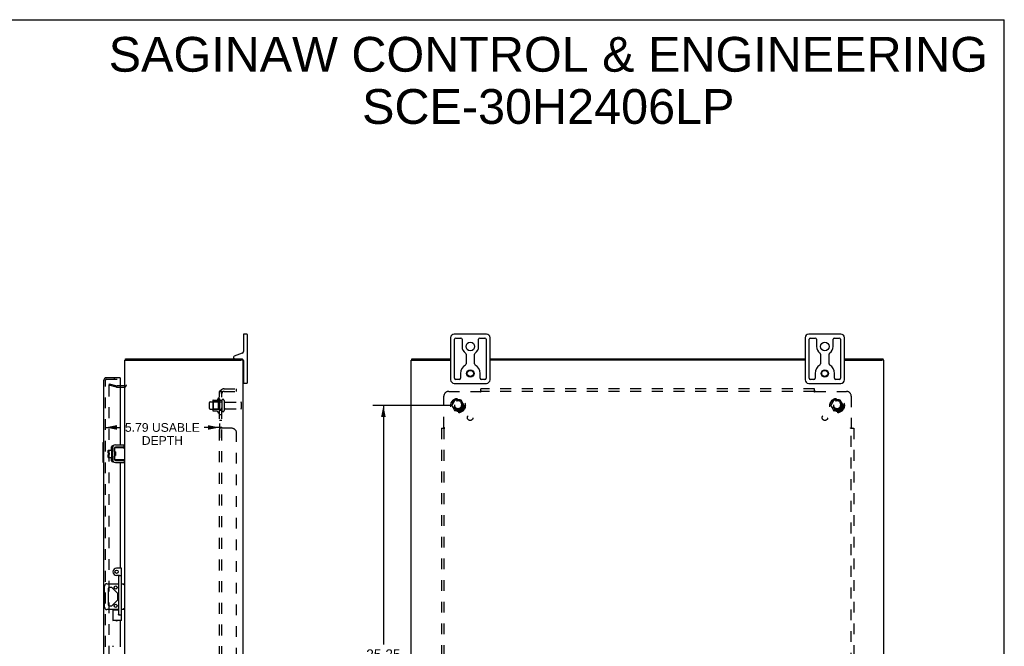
# Model space of a CAD drawing. Header units: inches. Extents: x 0 to 100, y 0 to 65.
# Tile 6 of 6: x 50 to 100, y 33 to 65. Entities that reach past the tile are written whole.
import ezdxf

# ---------------------------------------------------------------- set-up
doc = ezdxf.new("R2010")
doc.units = ezdxf.units.IN
doc.header["$LTSCALE"] = 5.5
doc.header["$MEASUREMENT"] = 0
doc.linetypes.add('HIDDEN', pattern=[0.2, 0.1, -0.1])
doc.layers.get('0').update_dxf_attribs({"linetype": 'CONTINUOUS'})
for name, color, linetype in [('DEFAULT_2', 8, 'HIDDEN'), ('DIMENSIONS', 7, 'CONTINUOUS'), ('DOOR_ASSEMBLY', 7, 'CONTINUOUS'), ('SUBPANEL', 7, 'CONTINUOUS')]:
    doc.layers.add(name, color=color, linetype=linetype)
doc.styles.get("Standard").update_dxf_attribs({"font": 'arial.ttf'})
doc.dimstyles.new('DIMSTYLE_1', dxfattribs={"dimtxt": 0.441176, "dimasz": 0.588235, "dimexe": 0.09, "dimexo": 0.07, "dimgap": 0.0375, "dimtad": 0, "dimtih": 1, "dimtoh": 1, "dimzin": 4, "dimdsep": 46, "dimtxsty": 'Standard', "dimblk": '_FILLED', "dimblk1": '_FILLED', "dimblk2": '_FILLED', "dimcen": 0.09, "dimadec": 3, "dimazin": 1, "dimtfac": 1, "dimtdec": 3, "dimtofl": 0, "dimtmove": 0, "dimatfit": 3, "dimldrblk": '_FILLED', "dimfxl": 0, "dimtolj": 1, "dimtzin": 4, "dimarcsym": 0})
doc.dimstyles.new('DIMSTYLE_3', dxfattribs={"dimtxt": 0.5, "dimasz": 0.588235, "dimexe": 0.09, "dimexo": 0.07, "dimgap": 0.0425, "dimtad": 0, "dimtih": 1, "dimtoh": 1, "dimzin": 4, "dimdsep": 46, "dimtxsty": 'Standard', "dimblk": '_FILLED', "dimblk1": '_FILLED', "dimblk2": '_FILLED', "dimcen": 0.09, "dimadec": 3, "dimazin": 1, "dimtfac": 1, "dimtdec": 3, "dimtofl": 0, "dimtmove": 0, "dimatfit": 3, "dimldrblk": '_FILLED', "dimfxl": 0, "dimtolj": 1, "dimtzin": 4, "dimarcsym": 0})

# ---------------------------------------------------------------- blocks, each defined once
blk = doc.blocks.new('_FILLED')
at = {"color": 0, "linetype": 'ByBlock'}
blk.add_solid([(0, 0), (-1, 0.2), (-1, -0.2)], dxfattribs=at)
blk = doc.blocks.new('*D4')
at = {"layer": 'DIMENSIONS', "color": 2, "linetype": 'Continuous'}
for p, q in [((54.35, 44.015), (55.127, 44.015)), ((60.143, 44.015), (59.365, 44.015)), ((60.143, 44.21), (60.143, 43.485))]:
    blk.add_line(p, q, dxfattribs=at)
at = {"layer": 'DIMENSIONS', "color": 2, "linetype": 'Continuous', "xscale": 0.5882352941, "yscale": 0.5882352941, "zscale": 0.5882352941, "rotation": 180}
blk.add_blockref('_FILLED', (54.35, 44.015), dxfattribs=at)
at = {"layer": 'DIMENSIONS', "color": 2, "linetype": 'Continuous', "xscale": 0.5882352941, "yscale": 0.5882352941, "zscale": 0.5882352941}
blk.add_blockref('_FILLED', (60.143, 44.015), dxfattribs=at)
at = {"layer": 'DIMENSIONS', "color": 2, "linetype": 'Continuous', "insert": (57.246, 44.235), "char_height": 0.44118, "width": 3.79674, "attachment_point": 2, "line_spacing_factor": 0.9}
blk.add_mtext('5.79 USABLE\\PDEPTH', dxfattribs=at)
blk = doc.blocks.new('*D10')
at = {"layer": 'DIMENSIONS', "color": 2, "linetype": 'Continuous'}
for p, q in [((71.847, 45.128), (67.941, 45.128)), ((68.47, 45.128), (68.47, 33.003)), ((68.47, 19.878), (68.47, 32.003)), ((71.847, 19.878), (67.941, 19.878))]:
    blk.add_line(p, q, dxfattribs=at)
at = {"layer": 'DIMENSIONS', "color": 2, "linetype": 'Continuous', "xscale": 0.5882352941, "yscale": 0.5882352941, "zscale": 0.5882352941}
for p, rotation in [((68.47, 45.128), 90), ((68.47, 19.878), 270)]:
    blk.add_blockref('_FILLED', p, dxfattribs=dict(at, rotation=rotation))
at = {"layer": 'DIMENSIONS', "color": 2, "linetype": 'Continuous', "insert": (68.47, 32.753), "char_height": 0.5, "width": 1.74721, "attachment_point": 2, "line_spacing_factor": 0.9}
blk.add_mtext('25.25', dxfattribs=at)

msp = doc.modelspace()

# ---------------------------------------------------------------- linework, layer by layer
at = {"color": 7, "linetype": 'Continuous'}
for p, q in [((0, 64.706), (100, 64.706)), ((100, 0), (100, 64.706)), ((61.358, 48.728), (61.358, 47.868)), ((61.533, 48.753), (61.383, 48.753)), ((61.558, 48.728), (61.558, 46.278)), ((71.884, 48.568), (71.884, 46.438)), ((73.699, 48.753), (72.069, 48.753)), ((72.146, 48.553), (72.402, 48.553)), ((73.365, 48.553), (73.621, 48.553)), ((73.884, 46.438), (73.884, 48.568)), ((89.884, 48.568), (89.884, 46.438)), ((91.699, 48.753), (90.069, 48.753)), ((90.146, 48.553), (90.402, 48.553)), ((91.365, 48.553), (91.621, 48.553)), ((91.884, 46.438), (91.884, 48.568)), ((72.084, 46.516), (72.084, 48.491)), ((72.465, 48.491), (72.465, 48.128)), ((73.303, 48.128), (73.303, 48.491)), ((73.684, 48.491), (73.684, 46.516)), ((90.084, 46.516), (90.084, 48.491)), ((90.465, 48.491), (90.465, 48.128)), ((91.303, 48.128), (91.303, 48.491)), ((91.684, 48.491), (91.684, 46.516)), ((55.366, 47.428), (55.366, 47.503)), ((60.858, 47.581), (60.858, 47.563)), ((61.298, 47.784), (60.897, 47.638)), ((61.29, 47.428), (61.29, 47.503)), ((69.917, 47.428), (69.917, 47.503)), ((72.665, 47.738), (72.665, 47.235)), ((73.103, 47.235), (73.103, 47.738)), ((90.665, 47.738), (90.665, 47.235)), ((91.103, 47.235), (91.103, 47.738)), ((93.851, 47.428), (93.851, 47.503)), ((55.343, 47.428), (55.455, 47.428)), ((61.34, 47.428), (61.238, 47.428)), ((61.358, 47.048), (61.343, 47.048)), ((61.358, 47.413), (61.358, 46.278)), ((69.886, 47.428), (69.992, 47.428)), ((93.881, 47.428), (93.776, 47.428)), ((72.389, 46.753), (72.389, 46.516)), ((73.379, 46.516), (73.379, 46.753)), ((90.389, 46.753), (90.389, 46.516)), ((91.379, 46.516), (91.379, 46.753)), ((61.358, 46.458), (61.343, 46.458)), ((61.533, 46.253), (61.383, 46.253)), ((72.069, 46.253), (73.699, 46.253)), ((72.326, 46.453), (72.146, 46.453)), ((73.621, 46.453), (73.441, 46.453)), ((90.069, 46.253), (91.699, 46.253)), ((90.326, 46.453), (90.146, 46.453)), ((91.621, 46.453), (91.441, 46.453)), ((55.309, 43.021), (54.869, 43.021)), ((55.309, 43.021), (55.309, 43.125)), ((54.49, 42.712), (54.49, 42.848)), ((54.49, 42.712), (54.558, 42.712)), ((54.49, 42.498), (54.49, 42.644)), ((54.49, 42.644), (54.558, 42.644)), ((54.5, 42.858), (54.665, 42.858)), ((54.558, 42.644), (54.558, 42.712)), ((54.665, 42.922), (54.665, 42.435)), ((54.675, 42.932), (54.695, 42.932)), ((54.705, 42.992), (54.708, 42.992)), ((54.809, 42.961), (54.809, 42.396)), ((54.813, 42.796), (54.813, 42.981)), ((54.813, 42.376), (54.813, 42.561)), ((54.823, 42.991), (55.343, 42.991)), ((54.873, 42.771), (54.823, 42.771)), ((54.873, 42.586), (54.823, 42.586)), ((54.839, 42.586), (54.839, 42.771)), ((54.844, 42.666), (54.841, 42.691)), ((54.849, 42.586), (54.855, 42.596)), ((54.854, 42.598), (54.861, 42.586)), ((54.873, 42.771), (54.873, 42.586)), ((54.5, 42.488), (54.665, 42.488)), ((54.675, 42.425), (54.695, 42.425)), ((54.705, 42.365), (54.708, 42.365)), ((55.343, 42.366), (54.823, 42.366)), ((54.869, 42.336), (55.309, 42.336)), ((55.27, 42.373), (55.263, 42.376)), ((55.309, 42.336), (55.309, 42.232)), ((54.431, 36.084), (55.032, 36.084)), ((55.172, 36.084), (55.343, 36.084)), ((54.306, 34.897), (54.306, 35.959)), ((54.497, 35.831), (54.497, 35.026)), ((54.659, 35.893), (54.56, 35.893)), ((54.969, 35.609), (54.703, 35.875)), ((54.987, 35.292), (54.987, 35.565)), ((54.703, 34.982), (54.969, 35.248)), ((55.032, 34.772), (54.431, 34.772)), ((54.56, 34.963), (54.659, 34.963)), ((55.343, 34.772), (55.172, 34.772))]:
    msp.add_line(p, q, dxfattribs=at)
at = {"color": 3, "linetype": 'Continuous'}
for p, q in [((55.366, 47.503), (61.29, 47.503)), ((69.917, 47.503), (71.884, 47.503)), ((73.884, 47.503), (89.884, 47.503)), ((91.884, 47.503), (93.851, 47.503)), ((55.343, 17.578), (55.343, 47.428)), ((55.455, 47.428), (61.233, 47.428)), ((61.34, 47.428), (61.343, 47.428)), ((61.343, 17.578), (61.343, 47.428)), ((69.884, 17.578), (69.884, 47.428)), ((69.884, 47.428), (69.886, 47.428)), ((69.994, 47.428), (71.884, 47.428)), ((89.884, 47.428), (73.884, 47.428)), ((91.884, 47.428), (93.774, 47.428)), ((93.881, 47.428), (93.884, 47.428)), ((93.884, 17.578), (93.884, 47.428)), ((55.301, 46.128), (55.1, 46.128)), ((54.869, 43.125), (55.309, 43.125)), ((54.705, 42.992), (54.705, 42.365)), ((54.869, 42.232), (55.309, 42.232))]:
    msp.add_line(p, q, dxfattribs=at)
at = {"color": 7, "linetype": 'Continuous'}
for points in [[(54.813, 42.796), (54.813, 42.794), (54.813, 42.792), (54.813, 42.791), (54.814, 42.789), (54.814, 42.788), (54.814, 42.786), (54.814, 42.785), (54.815, 42.783), (54.815, 42.782), (54.815, 42.781), (54.816, 42.78), (54.816, 42.779), (54.816, 42.778), (54.817, 42.777), (54.817, 42.776), (54.818, 42.775), (54.818, 42.774), (54.819, 42.773), (54.819, 42.773), (54.82, 42.772), (54.821, 42.772), (54.821, 42.771), (54.822, 42.771), (54.823, 42.771)], [(54.823, 42.586), (54.822, 42.586), (54.822, 42.585), (54.821, 42.585), (54.82, 42.585), (54.82, 42.584), (54.819, 42.583), (54.818, 42.583), (54.818, 42.582), (54.817, 42.581), (54.817, 42.58), (54.817, 42.579), (54.816, 42.578), (54.816, 42.577), (54.815, 42.576), (54.815, 42.575), (54.815, 42.573), (54.814, 42.572), (54.814, 42.571), (54.814, 42.569), (54.814, 42.568), (54.813, 42.566), (54.813, 42.565), (54.813, 42.563), (54.813, 42.561)], [(54.841, 42.691), (54.841, 42.699), (54.84, 42.706), (54.839, 42.711)], [(54.854, 42.598), (54.853, 42.599), (54.852, 42.601), (54.852, 42.604), (54.851, 42.608), (54.85, 42.612), (54.849, 42.617), (54.848, 42.623), (54.848, 42.629), (54.847, 42.636), (54.846, 42.643), (54.845, 42.651), (54.845, 42.658), (54.844, 42.666)], [(54.866, 42.702), (54.865, 42.712), (54.865, 42.723), (54.864, 42.733), (54.863, 42.743), (54.863, 42.752), (54.862, 42.76), (54.861, 42.768), (54.861, 42.771)], [(54.87, 42.648), (54.868, 42.669), (54.866, 42.702)], [(54.873, 42.599), (54.873, 42.599), (54.872, 42.608), (54.872, 42.617), (54.871, 42.627), (54.87, 42.637), (54.87, 42.648)], [(55.263, 42.981), (55.27, 42.983), (55.273, 42.985), (55.276, 42.986), (55.279, 42.987), (55.282, 42.987), (55.285, 42.988), (55.288, 42.989), (55.29, 42.989), (55.293, 42.99), (55.295, 42.99), (55.297, 42.991), (55.299, 42.991), (55.301, 42.991)], [(54.813, 42.416), (54.812, 42.417), (54.81, 42.418), (54.809, 42.42)], [(55.301, 42.366), (55.299, 42.366), (55.297, 42.366), (55.295, 42.366), (55.293, 42.367), (55.29, 42.367), (55.288, 42.368), (55.285, 42.368), (55.282, 42.369), (55.279, 42.37), (55.276, 42.371), (55.273, 42.372), (55.27, 42.373)], [(55.336, 36.084), (55.333, 36.084), (55.329, 36.082), (55.325, 36.08), (55.32, 36.078), (55.315, 36.075), (55.309, 36.071), (55.304, 36.067), (55.298, 36.063), (55.292, 36.058), (55.286, 36.054), (55.28, 36.049), (55.274, 36.044), (55.268, 36.039), (55.261, 36.034), (55.255, 36.029), (55.249, 36.024)], [(55.268, 34.817), (55.255, 34.827), (55.249, 34.832)], [(55.336, 34.772), (55.333, 34.773), (55.329, 34.774), (55.325, 34.776), (55.32, 34.779), (55.315, 34.782), (55.309, 34.786), (55.304, 34.79), (55.298, 34.794), (55.292, 34.798), (55.286, 34.803), (55.28, 34.808), (55.274, 34.813), (55.268, 34.817)]]:
    msp.add_lwpolyline(points, dxfattribs=at)
for centre, radius in [((72.884, 48.128), 0.219), ((90.884, 48.128), 0.219), ((72.884, 46.753), 0.188), ((72.884, 46.753), 0.156), ((90.884, 46.753), 0.188), ((90.884, 46.753), 0.156), ((54.878, 35.893), 0.08), ((54.878, 34.963), 0.08)]:
    msp.add_circle(centre, radius, dxfattribs=at)
for centre, radius, start, end in [((61.383, 48.728), 0.025, 90, 180), ((61.533, 48.728), 0.025, 0, 90), ((72.069, 48.568), 0.185, 90, 180), ((72.146, 48.491), 0.0625, 90, 180), ((72.402, 48.491), 0.0625, 360, 90), ((73.365, 48.491), 0.0625, 90, 180), ((73.621, 48.491), 0.0625, 360, 90), ((73.699, 48.568), 0.185, 0, 90), ((90.069, 48.568), 0.185, 90, 180), ((90.146, 48.491), 0.0625, 90, 180), ((90.402, 48.491), 0.0625, 360, 90), ((91.365, 48.491), 0.0625, 90, 180), ((91.621, 48.491), 0.0625, 360, 90), ((91.699, 48.568), 0.185, 0, 90), ((72.884, 48.128), 0.419, 180, 234.223), ((72.884, 48.128), 0.419, 305.777, 360), ((90.884, 48.128), 0.419, 180, 234.223), ((90.884, 48.128), 0.419, 305.777, 360), ((60.918, 47.581), 0.06, 110, 180), ((60.918, 47.563), 0.06, 180, 270), ((61.268, 47.413), 0.09, 0, 75.835), ((61.268, 47.868), 0.09, 290, 360), ((72.602, 47.738), 0.0625, 0, 54.223), ((73.165, 47.738), 0.0625, 125.777, 180), ((90.602, 47.738), 0.0625, 0, 54.223), ((91.165, 47.738), 0.0625, 125.777, 180), ((72.884, 46.753), 0.495, 120.3269, 180), ((72.602, 47.235), 0.0625, 300.3269, 0), ((73.165, 47.235), 0.0625, 180, 239.6731), ((72.884, 46.753), 0.495, 0, 59.6731), ((90.884, 46.753), 0.495, 120.3269, 180), ((90.602, 47.235), 0.0625, 300.3269, 0), ((91.165, 47.235), 0.0625, 180, 239.6731), ((90.884, 46.753), 0.495, 0, 59.6731), ((72.146, 46.516), 0.0625, 180, 270), ((72.326, 46.516), 0.0625, 270, 0), ((73.441, 46.516), 0.0625, 180, 270), ((73.621, 46.516), 0.0625, 270, 0), ((90.146, 46.516), 0.0625, 180, 270), ((90.326, 46.516), 0.0625, 270, 0), ((91.441, 46.516), 0.0625, 180, 270), ((91.621, 46.516), 0.0625, 270, 0), ((61.383, 46.278), 0.025, 180, 270), ((61.533, 46.278), 0.025, 270, 360), ((72.069, 46.438), 0.185, 180, 270), ((73.699, 46.438), 0.185, 270, 360), ((90.069, 46.438), 0.185, 180, 270), ((91.699, 46.438), 0.185, 270, 360), ((54.869, 42.961), 0.06, 90, 180), ((54.5, 42.848), 0.01, 90, 180), ((54.675, 42.922), 0.01, 90, 180), ((54.695, 42.922), 0.01, 0, 90), ((54.823, 42.928), 0.0162, 128.1095, 149.7501), ((54.823, 42.981), 0.01, 90, 144.8477), ((54.5, 42.498), 0.01, 180, 270), ((54.675, 42.435), 0.01, 180, 270), ((54.695, 42.435), 0.01, 270, 360), ((54.823, 42.428), 0.0162, 210.2499, 231.8905), ((54.869, 42.396), 0.06, 180, 270), ((54.823, 42.376), 0.01, 214.7076, 270), ((54.431, 35.959), 0.125, 90, 180), ((54.56, 35.831), 0.0625, 90, 180), ((54.659, 35.831), 0.0625, 45, 90), ((54.925, 35.565), 0.0625, 0, 45), ((54.56, 35.026), 0.0625, 180, 270), ((54.925, 35.292), 0.0625, 315, 360), ((54.431, 34.897), 0.125, 180, 270), ((54.659, 35.026), 0.0625, 270, 315)]:
    msp.add_arc(centre, radius, start, end, dxfattribs=at)
at = {"color": 3, "linetype": 'Continuous'}
for centre, radius, start, end in [((55.301, 46.17), 0.042, 270, 360), ((54.869, 42.961), 0.164, 90, 180), ((54.869, 42.396), 0.164, 180, 270)]:
    msp.add_arc(centre, radius, start, end, dxfattribs=at)
at = {"layer": 'DEFAULT_2', "color": 8, "linetype": 'HIDDEN'}
for p, q in [((54.549, 46.233), (54.53, 46.16)), ((54.916, 46.057), (54.53, 46.16)), ((54.53, 46.139), (54.53, 46.137)), ((54.53, 46.137), (54.53, 18.87)), ((54.544, 46.152), (54.544, 46.152)), ((54.549, 46.233), (54.935, 46.129)), ((55.1, 46.128), (54.942, 46.128)), ((54.942, 46.053), (55.301, 46.053)), ((59.643, 44.971), (59.643, 45.286)), ((59.673, 45.316), (60.268, 45.316)), ((59.807, 45.384), (59.807, 44.873)), ((59.827, 45.312), (59.807, 45.332)), ((59.817, 45.406), (60.045, 45.406)), ((59.827, 45.312), (59.827, 44.945)), ((60.123, 45.312), (59.827, 45.312)), ((60.073, 45.484), (60.073, 44.772)), ((60.123, 45.312), (60.143, 45.332)), ((60.123, 45.312), (60.123, 44.945)), ((60.143, 45.462), (60.143, 44.794)), ((60.268, 45.386), (60.268, 44.871)), ((60.378, 45.386), (60.378, 44.871)), ((60.44, 45.293), (61.238, 45.293)), ((61.268, 44.993), (61.268, 45.263)), ((72.096, 45.401), (71.941, 45.133)), ((71.941, 45.123), (72.096, 44.856)), ((72.413, 45.406), (72.104, 45.406)), ((72.576, 45.133), (72.422, 45.401)), ((72.422, 44.856), (72.576, 45.123)), ((91.346, 45.401), (91.191, 45.133)), ((91.191, 45.123), (91.346, 44.856)), ((91.663, 45.406), (91.354, 45.406)), ((91.826, 45.133), (91.672, 45.401)), ((91.672, 44.856), (91.826, 45.123)), ((59.673, 44.941), (60.268, 44.941)), ((59.827, 44.945), (59.807, 44.925)), ((59.817, 44.851), (60.045, 44.851)), ((60.123, 44.945), (59.827, 44.945)), ((60.123, 44.945), (60.143, 44.925)), ((60.44, 44.963), (61.238, 44.963)), ((72.413, 44.851), (72.104, 44.851)), ((91.663, 44.851), (91.354, 44.851))]:
    msp.add_line(p, q, dxfattribs=at)
for points in [[(54.544, 46.152), (54.542, 46.152), (54.541, 46.152), (54.539, 46.151), (54.538, 46.15), (54.537, 46.15), (54.536, 46.149), (54.534, 46.148), (54.533, 46.147), (54.533, 46.146), (54.532, 46.144), (54.531, 46.143), (54.531, 46.142), (54.53, 46.14), (54.53, 46.139)], [(54.548, 46.152), (54.547, 46.152), (54.545, 46.152), (54.544, 46.152)]]:
    msp.add_lwpolyline(points, dxfattribs=at)
for centre, radius in [((72.259, 45.128), 0.372), ((91.509, 45.128), 0.372), ((72.259, 45.128), 0.356), ((72.259, 45.128), 0.312), ((72.259, 45.128), 0.204), ((72.259, 45.128), 0.188), ((72.259, 45.128), 0.183), ((72.259, 45.128), 0.165), ((91.509, 45.128), 0.356), ((91.509, 45.128), 0.312), ((91.509, 45.128), 0.204), ((91.509, 45.128), 0.188), ((91.509, 45.128), 0.183), ((91.509, 45.128), 0.165)]:
    msp.add_circle(centre, radius, dxfattribs=at)
for centre, radius, start, end in [((54.942, 46.153), 0.1, 255, 270), ((54.942, 46.153), 0.025, 255, 270), ((55.301, 46.17), 0.117, 270, 360), ((60.104, 45.462), 0.0384, 0, 145.5503), ((59.673, 45.286), 0.03, 90, 180), ((59.817, 45.396), 0.01, 90, 174.8062), ((59.948, 45.384), 0.141, 174.7919, 180), ((60.026, 45.416), 0.01, 270, 336.0321), ((60.673, 45.128), 0.698, 149.3369, 156.0321), ((60.323, 45.386), 0.055, 0, 180), ((60.44, 45.356), 0.0625, 180, 270), ((61.238, 45.263), 0.03, 360, 90), ((71.95, 45.128), 0.01, 150.0127, 209.9883), ((72.104, 45.396), 0.01, 90.0124, 149.9892), ((72.413, 45.396), 0.01, 30.012, 89.9887), ((72.568, 45.128), 0.01, 330.0127, 29.9883), ((91.2, 45.128), 0.01, 150.0127, 209.9883), ((91.354, 45.396), 0.01, 90.0124, 149.9892), ((91.663, 45.396), 0.01, 30.012, 89.9887), ((91.818, 45.128), 0.01, 330.0127, 29.9883), ((59.673, 44.971), 0.03, 180, 270), ((59.948, 44.873), 0.141, 180, 185.2081), ((59.817, 44.861), 0.01, 185.1938, 270), ((60.026, 44.841), 0.01, 23.9679, 90), ((60.673, 45.128), 0.698, 203.9679, 210.6631), ((60.104, 44.794), 0.0384, 214.4497, 360), ((60.323, 44.871), 0.055, 180, 360), ((60.44, 44.901), 0.0625, 90, 180), ((61.238, 44.993), 0.03, 270, 0), ((72.104, 44.861), 0.01, 210.012, 269.9887), ((72.413, 44.861), 0.01, 270.0124, 329.9892), ((91.354, 44.861), 0.01, 210.012, 269.9887), ((91.663, 44.861), 0.01, 270.0124, 329.9892)]:
    msp.add_arc(centre, radius, start, end, dxfattribs=at)
at = {"layer": 'DOOR_ASSEMBLY', "color": 3, "linetype": 'Continuous'}
for p, q in [((55.1, 46.535), (54.392, 46.535)), ((54.275, 18.589), (54.275, 46.418)), ((55.1, 46.46), (55.1, 43.125)), ((54.658, 42.858), (54.658, 43.035)), ((54.708, 43.085), (54.762, 43.085)), ((55.1, 43.021), (55.1, 42.991)), ((54.658, 42.322), (54.658, 42.488)), ((54.762, 42.272), (54.708, 42.272)), ((55.1, 42.366), (55.1, 42.336)), ((55.1, 42.232), (55.1, 36.878)), ((55.1, 34.216), (55.1, 32.875)), ((54.708, 32.91), (54.765, 32.91))]:
    msp.add_line(p, q, dxfattribs=at)
at = {"layer": 'DOOR_ASSEMBLY', "color": 8, "linetype": 'HIDDEN'}
for p, q in [((54.818, 46.46), (54.818, 46.535)), ((54.35, 18.589), (54.35, 46.418)), ((54.392, 46.46), (55.1, 46.46))]:
    msp.add_line(p, q, dxfattribs=at)
at = {"layer": 'DOOR_ASSEMBLY', "color": 7, "linetype": 'Continuous'}
for p, q in [((55.1, 46.535), (55.1, 46.46)), ((54.215, 43.238), (54.215, 42.268)), ((54.23, 43.253), (54.275, 43.253)), ((54.261, 43.153), (54.261, 42.353)), ((54.23, 42.253), (54.275, 42.253)), ((55.142, 36.878), (54.922, 36.878)), ((55.002, 36.503), (54.922, 36.503)), ((55.062, 36.503), (55.142, 36.503)), ((55.172, 34.216), (55.172, 36.848)), ((55.032, 34.533), (55.032, 36.473)), ((54.735, 34.753), (54.735, 34.216)), ((54.735, 34.753), (55.032, 34.753)), ((55.054, 34.503), (55.142, 34.503)), ((55.172, 34.216), (54.735, 34.216))]:
    msp.add_line(p, q, dxfattribs=at)
for points in [[(54.26, 43.19), (54.26, 43.184), (54.26, 43.178), (54.261, 43.172), (54.261, 43.166), (54.261, 43.16), (54.261, 43.153)], [(54.261, 42.353), (54.261, 42.347), (54.261, 42.341), (54.261, 42.335), (54.26, 42.329), (54.26, 42.323), (54.26, 42.317)], [(54.735, 34.753), (54.735, 34.753), (54.735, 34.752), (54.736, 34.751), (54.756, 34.732)], [(54.756, 34.732), (54.76, 34.728), (54.765, 34.723)], [(55.002, 34.533), (55.009, 34.527), (55.015, 34.521), (55.022, 34.516), (55.028, 34.511), (55.035, 34.508), (55.042, 34.505), (55.048, 34.504), (55.054, 34.503)], [(54.735, 34.216), (54.735, 34.216), (54.735, 34.217), (54.736, 34.218), (54.756, 34.237)], [(54.756, 34.237), (54.76, 34.241), (54.765, 34.246)], [(55.151, 34.237), (55.147, 34.241), (55.142, 34.246)], [(55.172, 34.216), (55.172, 34.216), (55.171, 34.217), (55.17, 34.218), (55.151, 34.237)]]:
    msp.add_lwpolyline(points, dxfattribs=at)
for radius in [0.085, 0.08]:
    msp.add_circle((54.922, 36.691), radius, dxfattribs=at)
at = {"layer": 'DOOR_ASSEMBLY', "color": 3, "linetype": 'Continuous'}
for centre, radius, start, end in [((54.392, 46.418), 0.117, 90, 180), ((54.708, 43.035), 0.05, 90, 180), ((54.708, 42.322), 0.05, 180, 270), ((54.922, 34.316), 0.109, 246.5588, 293.4412)]:
    msp.add_arc(centre, radius, start, end, dxfattribs=at)
at = {"layer": 'DOOR_ASSEMBLY', "color": 8, "linetype": 'HIDDEN'}
msp.add_arc((54.392, 46.418), 0.042, 90, 180, dxfattribs=at)
at = {"layer": 'DOOR_ASSEMBLY', "color": 7, "linetype": 'Continuous'}
for centre, radius, start, end in [((54.23, 43.238), 0.015, 90, 180), ((54.26, 43.238), 0.015, 0, 90), ((54.23, 42.268), 0.015, 180, 270), ((54.26, 42.268), 0.015, 270, 360), ((54.922, 36.691), 0.188, 90, 270), ((55.002, 36.473), 0.03, 359.9987, 89.9934), ((55.062, 36.473), 0.03, 90, 180), ((55.142, 36.848), 0.03, 0, 90), ((55.142, 36.473), 0.03, 0, 90), ((55.062, 34.533), 0.03, 180, 270), ((55.142, 34.533), 0.03, 270, 360)]:
    msp.add_arc(centre, radius, start, end, dxfattribs=at)
at = {"layer": 'SUBPANEL', "color": 8, "linetype": 'HIDDEN'}
for p, q in [((60.143, 19.16), (60.143, 45.847)), ((60.268, 45.847), (60.143, 45.847)), ((60.197, 45.886), (60.293, 45.806)), ((60.268, 19.16), (60.268, 45.847)), ((60.38, 45.972), (61.018, 45.972)), ((60.38, 45.847), (61.018, 45.847)), ((61.018, 45.847), (61.018, 45.972)), ((71.54, 44.007), (71.54, 45.597)), ((71.79, 45.847), (73.38, 45.847)), ((73.415, 45.806), (73.415, 45.972)), ((90.353, 45.972), (73.415, 45.972)), ((90.353, 45.847), (73.415, 45.847)), ((90.353, 45.806), (90.353, 45.972)), ((90.388, 45.847), (91.978, 45.847)), ((92.228, 45.597), (92.228, 44.007)), ((60.268, 45.378), (60.143, 45.378)), ((60.268, 44.878), (60.143, 44.878)), ((60.268, 44.65), (60.143, 44.65)), ((60.268, 44.369), (60.143, 44.369)), ((60.143, 44.006), (60.143, 44.007)), ((60.268, 44.007), (60.143, 44.007)), ((60.268, 44.006), (60.268, 44.007)), ((60.27, 44.001), (60.269, 44.003)), ((60.147, 43.998), (60.146, 44)), ((60.197, 43.972), (60.195, 43.973)), ((60.768, 43.972), (60.197, 43.972)), ((61.018, 21.285), (61.018, 43.722)), ((71.415, 43.972), (71.415, 21.035)), ((71.415, 43.972), (71.581, 43.972)), ((71.54, 43.972), (71.54, 21.035)), ((92.187, 43.972), (92.353, 43.972)), ((92.228, 21.035), (92.228, 43.972)), ((92.353, 43.972), (92.353, 21.035))]:
    msp.add_line(p, q, dxfattribs=at)
for points in [[(60.165, 45.867), (60.162, 45.866), (60.159, 45.864), (60.156, 45.863), (60.154, 45.862), (60.151, 45.86), (60.149, 45.859), (60.147, 45.857), (60.146, 45.855), (60.145, 45.854), (60.144, 45.852), (60.143, 45.851), (60.143, 45.849), (60.143, 45.848), (60.143, 45.847)], [(60.197, 45.886), (60.195, 45.884), (60.193, 45.882), (60.191, 45.88), (60.189, 45.879), (60.186, 45.877), (60.183, 45.876), (60.18, 45.874), (60.177, 45.873), (60.174, 45.871), (60.171, 45.87), (60.165, 45.867)], [(60.211, 45.847), (60.21, 45.847), (60.21, 45.847), (60.21, 45.847), (60.209, 45.847), (60.209, 45.847), (60.209, 45.847), (60.208, 45.847), (60.208, 45.847), (60.208, 45.847), (60.208, 45.847), (60.208, 45.847)], [(60.208, 45.847), (60.208, 45.847), (60.208, 45.847), (60.208, 45.847), (60.208, 45.847), (60.209, 45.847), (60.209, 45.847), (60.21, 45.847), (60.21, 45.847), (60.211, 45.847), (60.211, 45.847), (60.212, 45.847), (60.212, 45.847), (60.213, 45.846), (60.213, 45.846), (60.214, 45.846), (60.215, 45.846), (60.215, 45.846), (60.216, 45.846), (60.217, 45.846), (60.217, 45.846), (60.218, 45.845), (60.219, 45.845), (60.219, 45.845), (60.22, 45.845), (60.221, 45.845), (60.222, 45.845), (60.222, 45.844), (60.223, 45.844), (60.224, 45.844), (60.225, 45.844), (60.225, 45.844), (60.226, 45.843), (60.227, 45.843), (60.228, 45.843), (60.229, 45.843), (60.229, 45.842), (60.23, 45.842), (60.231, 45.842), (60.232, 45.842), (60.233, 45.841), (60.233, 45.841), (60.234, 45.841), (60.235, 45.841), (60.236, 45.84), (60.237, 45.84), (60.238, 45.84), (60.239, 45.839), (60.24, 45.839), (60.241, 45.839), (60.241, 45.838), (60.242, 45.838), (60.243, 45.838), (60.244, 45.837), (60.245, 45.837), (60.246, 45.837), (60.247, 45.836), (60.248, 45.836), (60.249, 45.835), (60.25, 45.835), (60.251, 45.835), (60.252, 45.834), (60.253, 45.834), (60.253, 45.834), (60.254, 45.833), (60.255, 45.833), (60.256, 45.832), (60.257, 45.832), (60.257, 45.832), (60.258, 45.831), (60.259, 45.831), (60.26, 45.831), (60.26, 45.83), (60.261, 45.83), (60.262, 45.83), (60.262, 45.829), (60.263, 45.829), (60.264, 45.829), (60.264, 45.828), (60.265, 45.828), (60.266, 45.828), (60.266, 45.827), (60.267, 45.827), (60.267, 45.827), (60.268, 45.826), (60.268, 45.826), (60.269, 45.826), (60.269, 45.825), (60.27, 45.825), (60.27, 45.825), (60.271, 45.825), (60.271, 45.824), (60.271, 45.824), (60.271, 45.824)], [(60.282, 45.823), (60.281, 45.825), (60.279, 45.827), (60.277, 45.829), (60.276, 45.831), (60.274, 45.833), (60.272, 45.835), (60.271, 45.837), (60.27, 45.839), (60.269, 45.841), (60.268, 45.843), (60.268, 45.844), (60.268, 45.846), (60.268, 45.847)], [(60.271, 45.824), (60.272, 45.824), (60.272, 45.824), (60.272, 45.824), (60.271, 45.824), (60.271, 45.824), (60.271, 45.824), (60.271, 45.825), (60.271, 45.825), (60.27, 45.825), (60.27, 45.825), (60.27, 45.826), (60.269, 45.826), (60.269, 45.826), (60.268, 45.827), (60.268, 45.827)], [(60.293, 45.806), (60.293, 45.807), (60.294, 45.807), (60.294, 45.808), (60.294, 45.809), (60.293, 45.81), (60.293, 45.81), (60.292, 45.811), (60.292, 45.813), (60.291, 45.814), (60.29, 45.815), (60.288, 45.817), (60.287, 45.818), (60.286, 45.82), (60.282, 45.823)], [(73.391, 45.859), (73.389, 45.857), (73.388, 45.855), (73.386, 45.854), (73.385, 45.852), (73.383, 45.851), (73.382, 45.849), (73.381, 45.848), (73.38, 45.847)], [(73.39, 45.833), (73.388, 45.835), (73.387, 45.837), (73.386, 45.839), (73.385, 45.841), (73.383, 45.843), (73.382, 45.844), (73.381, 45.846), (73.38, 45.847)], [(73.415, 45.806), (73.414, 45.807), (73.412, 45.807), (73.411, 45.808), (73.409, 45.809), (73.408, 45.81), (73.407, 45.81), (73.406, 45.811), (73.404, 45.813), (73.403, 45.814), (73.402, 45.815), (73.4, 45.817), (73.399, 45.818), (73.398, 45.82), (73.397, 45.821), (73.396, 45.823), (73.394, 45.825), (73.393, 45.827), (73.392, 45.829), (73.39, 45.833)], [(73.398, 45.866), (73.394, 45.862), (73.391, 45.859)], [(73.415, 45.886), (73.414, 45.884), (73.413, 45.882), (73.411, 45.88), (73.41, 45.879), (73.409, 45.877), (73.407, 45.876), (73.406, 45.874), (73.405, 45.873), (73.403, 45.871), (73.402, 45.87), (73.401, 45.868), (73.399, 45.867), (73.398, 45.866)], [(90.353, 45.886), (90.354, 45.884), (90.355, 45.882), (90.357, 45.88), (90.358, 45.879), (90.359, 45.877), (90.36, 45.876), (90.362, 45.874), (90.363, 45.873), (90.364, 45.871), (90.366, 45.87), (90.367, 45.868), (90.368, 45.867), (90.37, 45.866), (90.375, 45.86)], [(90.353, 45.806), (90.354, 45.807), (90.356, 45.807), (90.357, 45.808), (90.358, 45.809), (90.36, 45.81), (90.361, 45.81), (90.362, 45.811), (90.364, 45.813), (90.365, 45.814), (90.366, 45.815), (90.367, 45.817), (90.369, 45.818), (90.37, 45.82), (90.371, 45.821), (90.372, 45.823), (90.373, 45.825), (90.375, 45.827), (90.376, 45.829)], [(90.375, 45.86), (90.377, 45.859), (90.378, 45.857), (90.38, 45.855), (90.382, 45.854), (90.383, 45.852), (90.385, 45.851), (90.386, 45.849), (90.387, 45.848), (90.388, 45.847)], [(90.376, 45.829), (90.378, 45.833), (90.379, 45.835), (90.381, 45.837), (90.382, 45.839), (90.383, 45.841), (90.384, 45.843), (90.386, 45.844), (90.387, 45.846), (90.388, 45.847)], [(60.159, 43.99), (60.156, 43.992), (60.154, 43.993), (60.151, 43.995), (60.149, 43.996), (60.147, 43.998), (60.146, 44), (60.145, 44.001), (60.144, 44.003), (60.143, 44.004), (60.143, 44.005), (60.143, 44.006), (60.143, 44.007)], [(60.277, 43.995), (60.276, 43.996), (60.274, 43.998), (60.272, 43.999), (60.271, 44), (60.27, 44.001), (60.269, 44.003), (60.268, 44.004), (60.268, 44.005), (60.268, 44.006), (60.268, 44.007)], [(60.281, 43.993), (60.277, 43.995), (60.276, 43.996), (60.274, 43.998), (60.272, 43.999), (60.271, 44)], [(71.527, 43.995), (71.529, 43.996), (71.53, 43.998), (71.532, 44), (71.533, 44.001), (71.535, 44.003), (71.536, 44.004), (71.538, 44.005), (71.539, 44.006), (71.54, 44.007)], [(71.558, 43.995), (71.554, 43.998), (71.552, 43.999), (71.55, 44), (71.548, 44.001), (71.546, 44.003), (71.545, 44.004), (71.543, 44.005), (71.541, 44.006), (71.54, 44.007)], [(92.213, 43.998), (92.216, 43.999), (92.218, 44), (92.22, 44.001), (92.221, 44.003), (92.223, 44.004), (92.225, 44.005), (92.226, 44.006), (92.228, 44.007)], [(92.239, 43.996), (92.238, 43.998), (92.236, 44), (92.234, 44.001), (92.233, 44.003), (92.231, 44.004), (92.23, 44.005), (92.229, 44.006), (92.228, 44.007)], [(60.162, 43.989), (60.159, 43.99), (60.156, 43.992), (60.154, 43.993), (60.151, 43.995), (60.149, 43.996)], [(60.171, 43.985), (60.168, 43.986), (60.165, 43.988), (60.162, 43.989)], [(60.191, 43.976), (60.189, 43.977), (60.186, 43.979), (60.183, 43.98), (60.18, 43.981), (60.177, 43.983), (60.171, 43.985)], [(60.197, 43.972), (60.195, 43.973), (60.193, 43.975), (60.191, 43.976), (60.189, 43.977), (60.186, 43.979), (60.183, 43.98), (60.18, 43.981)], [(60.29, 43.986), (60.288, 43.987), (60.287, 43.988), (60.286, 43.989), (60.284, 43.99), (60.282, 43.992), (60.281, 43.993)], [(60.293, 43.972), (60.293, 43.974), (60.294, 43.975), (60.294, 43.976), (60.294, 43.978), (60.293, 43.979), (60.293, 43.98), (60.292, 43.982), (60.292, 43.983), (60.291, 43.984), (60.29, 43.986), (60.288, 43.987), (60.287, 43.988), (60.286, 43.989), (60.284, 43.99), (60.282, 43.992)], [(60.293, 43.974), (60.294, 43.975), (60.294, 43.976), (60.294, 43.978), (60.293, 43.979), (60.293, 43.98)], [(71.502, 43.972), (71.503, 43.973), (71.505, 43.975), (71.507, 43.976), (71.508, 43.977), (71.51, 43.979), (71.512, 43.98), (71.513, 43.981), (71.515, 43.983), (71.516, 43.984), (71.517, 43.985), (71.519, 43.986), (71.52, 43.988), (71.521, 43.989), (71.527, 43.995)], [(71.581, 43.972), (71.58, 43.974), (71.58, 43.975), (71.579, 43.976), (71.578, 43.978), (71.578, 43.979), (71.577, 43.98), (71.576, 43.982), (71.575, 43.983), (71.573, 43.984), (71.572, 43.986), (71.571, 43.987), (71.569, 43.988), (71.568, 43.989), (71.566, 43.99), (71.564, 43.992), (71.562, 43.993), (71.56, 43.994), (71.558, 43.995)], [(92.187, 43.972), (92.187, 43.974), (92.188, 43.975), (92.189, 43.976), (92.189, 43.978), (92.19, 43.979), (92.191, 43.98), (92.192, 43.982), (92.193, 43.983), (92.194, 43.984), (92.196, 43.986), (92.197, 43.987), (92.199, 43.988), (92.2, 43.989), (92.202, 43.99), (92.204, 43.992), (92.206, 43.993), (92.207, 43.994), (92.209, 43.995), (92.213, 43.998)], [(92.246, 43.989), (92.242, 43.993), (92.239, 43.996)], [(92.266, 43.972), (92.264, 43.973), (92.263, 43.975), (92.261, 43.976), (92.259, 43.977), (92.258, 43.979), (92.256, 43.98), (92.255, 43.981), (92.253, 43.983), (92.252, 43.984), (92.25, 43.985), (92.249, 43.986), (92.248, 43.988), (92.246, 43.989)]]:
    msp.add_lwpolyline(points, dxfattribs=at)
for centre, radius in [((72.259, 45.128), 0.25), ((91.509, 45.128), 0.25), ((72.878, 44.51), 0.141), ((90.89, 44.51), 0.141)]:
    msp.add_circle(centre, radius, dxfattribs=at)
for centre, radius, start, end in [((60.38, 45.735), 0.237, 90, 180), ((60.38, 45.735), 0.112, 90, 180), ((71.79, 45.597), 0.25, 90, 180), ((91.978, 45.597), 0.25, 0, 90), ((60.768, 43.722), 0.25, 0, 90)]:
    msp.add_arc(centre, radius, start, end, dxfattribs=at)

# ---------------------------------------------------------------- texts
at = {"layer": 'DIMENSIONS', "color": 2, "linetype": 'Continuous', "insert": (76.842, 63.832), "char_height": 1.76471, "width": 44.5703, "attachment_point": 2, "line_spacing_factor": 0.9}
msp.add_mtext('SAGINAW CONTROL & ENGINEERING\\PSCE-30H2406LP', dxfattribs=at)

# ---------------------------------------------------------------- dimensions: what is measured, and where the dimension line sits
at = {"layer": 'DIMENSIONS', "color": 2, "linetype": 'Continuous'}
dim = msp.add_linear_dim(base=(60.143, 44.015), p1=(54.35, 46.46), p2=(60.143, 43.415), text='<> USABLE\\PDEPTH', dimstyle='DIMSTYLE_1', dxfattribs=at)
dim.commit()
dim.dimension.update_dxf_attribs({"geometry": '*D4', "text_midpoint": (57.246, 43.684), "dimtype": 160})
dim = msp.add_linear_dim(base=(68.47, 19.878), p1=(71.917, 45.128), p2=(71.917, 19.878), angle=270, dimstyle='DIMSTYLE_3', dxfattribs=at)
dim.commit()
dim.dimension.update_dxf_attribs({"geometry": '*D10', "text_midpoint": (68.465, 32.501), "dimtype": 160})

doc.saveas('drawing.dxf')
